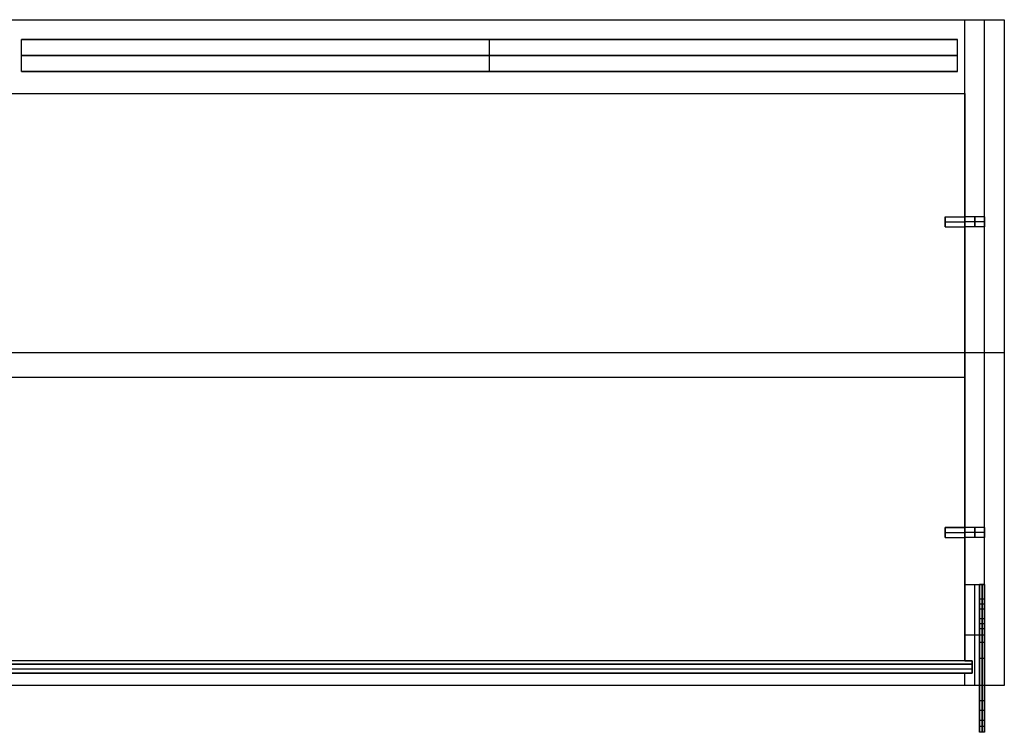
# Model space of a CAD drawing. Header units: millimetres. Extents: x -800 to 0, y -19 to 270.
# Tile 2 of 2: x -399 to 0, y -19 to 270. Entities that reach past the tile are written whole.
import ezdxf

# ---------------------------------------------------------------- set-up
doc = ezdxf.new("R2010")
doc.units = ezdxf.units.MM
doc.layers.add('Default', color=7, linetype='Continuous', true_color=0x000000)
doc.layers.add('Layer 01', color=7, linetype='Continuous', true_color=0x000000)

msp = doc.modelspace()

# ---------------------------------------------------------------- linework, layer by layer
at = {"layer": 'Default'}
for p, q in [((-19.02, 262, 340), (-398.52, 262, 340)), ((-208.77, 262, 18.98), (-208.77, 262, 661.02)), ((-19.02, 249, 340), (-398.52, 249, 340)), ((-208.77, 249, 18.98), (-208.77, 249, 661.02)), ((-24, 186, 221.03), (-24, 190, 221.03)), ((-24, 186, 443.02), (-24, 190, 443.02)), ((-24, 188, 221.03), (-24, 188, 223.03)), ((-24, 188, 443.02), (-24, 188, 445.02)), ((-800, 135), (0, 135)), ((-800, 135, 15.98), (0, 135, 15.98)), ((-800, 135, 680), (0, 135, 680)), ((-800, 135, 664.02), (0, 135, 664.02)), ((-784, 125, 237.01), (-16, 125, 237.01)), ((-784, 125, 221.03), (-16, 125, 221.03)), ((-784, 125, 459), (-16, 125, 459)), ((-784, 125, 443.02), (-16, 125, 443.02)), ((-24, 60, 221.03), (-24, 64, 221.03)), ((-24, 60, 443.02), (-24, 64, 443.02)), ((-24, 62, 221.03), (-24, 62, 223.03)), ((-24, 62, 443.02), (-24, 62, 445.02)), ((-10, -6.19, 112), (-10, 41, 112)), ((-10, -6.19, 566.03), (-10, 41, 566.03)), ((-8, -6.19, 112), (-8, 41, 112)), ((-8, -6.19, 566.03), (-8, 41, 566.03)), ((-10, 11, 124.48), (-10, 11, 99.51)), ((-10, 11, 578.52), (-10, 11, 553.54)), ((-8, 11, 124.48), (-8, 11, 99.51)), ((-8, 11, 578.52), (-8, 11, 553.54)), ((-787, 6.8, 667.01), (-13, 6.8, 667.01)), ((-787, 6.8, 12.99), (-13, 6.8, 12.99)), ((-787, 6.8, 12.99), (-13, 6.8, 12.99)), ((-787, 6.8, 667.01), (-13, 6.8, 667.01)), ((-787, 6.8, 667.01), (-13, 6.8, 667.01)), ((-10, -19, 112), (-10, -14.19, 112)), ((-10, -19, 566.03), (-10, -14.19, 566.03)), ((-8, -19, 112), (-8, -14.19, 112)), ((-8, -19, 566.03), (-8, -14.19, 566.03))]:
    msp.add_line(p, q, dxfattribs=at)
at = {"layer": 'Default', "extrusion": (1, 0, 0)}
msp.add_lwpolyline([(0, 664.02), (0, 614.57)], dxfattribs=at)
at = {"layer": 'Default'}
for points in [[(-800, 270), (-400, 270), (0, 270)], [(-800, 270, 15.98), (-400, 270, 15.98), (0, 270, 15.98)], [(-800, 270, 7.99), (-400, 270, 7.99), (0, 270, 7.99)], [(-800, 270, 680), (-400, 270, 680), (0, 270, 680)], [(-800, 270, 664.02), (-400, 270, 664.02), (0, 270, 664.02)], [(-800, 270, 672.01), (-400, 270, 672.01), (0, 270, 672.01)], [(0, 270), (0, 270, 7.99), (0, 270, 15.98)], [(0, 270), (0, 135), (0, 0)], [(0, 270, 15.98), (0, 135, 15.98), (0, 0, 15.98)], [(0, 270, 7.99), (0, 135, 7.99), (0, 0, 7.99)], [(0, 270, 680), (0, 270, 672.01), (0, 270, 664.02)], [(0, 270, 680), (0, 135, 680), (0, 0, 680)], [(0, 270, 664.02), (0, 135, 664.02), (0, 0, 664.02)], [(0, 270, 672.01), (0, 135, 672.01), (0, 0, 672.01)], [(-398.52, 249, 18.98), (-398.52, 255.5, 18.98), (-398.52, 262, 18.98)], [(-19.02, 262, 18.98), (-208.77, 262, 18.98), (-398.52, 262, 18.98)], [(-398.52, 249, 661.02), (-398.52, 255.5, 661.02), (-398.52, 262, 661.02)], [(-398.52, 262, 18.98), (-398.52, 262, 340), (-398.52, 262, 661.02)], [(-398.52, 262, 661.02), (-208.77, 262, 661.02), (-19.02, 262, 661.02)], [(-398.52, 249, 340), (-398.52, 255.5, 340), (-398.52, 262, 340)], [(-208.77, 249, 18.98), (-208.77, 255.5, 18.98), (-208.77, 262, 18.98)], [(-208.77, 249, 661.02), (-208.77, 255.5, 661.02), (-208.77, 262, 661.02)], [(-19.02, 249, 18.98), (-19.02, 255.5, 18.98), (-19.02, 262, 18.98)], [(-19.02, 249, 661.02), (-19.02, 255.5, 661.02), (-19.02, 262, 661.02)], [(-19.02, 262, 661.02), (-19.02, 262, 340), (-19.02, 262, 18.98)], [(-19.02, 249, 340), (-19.02, 255.5, 340), (-19.02, 262, 340)], [(-19.02, 255.5, 18.98), (-208.77, 255.5, 18.98), (-398.52, 255.5, 18.98)], [(-398.52, 255.5, 18.98), (-398.52, 255.5, 340), (-398.52, 255.5, 661.02)], [(-398.52, 255.5, 661.02), (-208.77, 255.5, 661.02), (-19.02, 255.5, 661.02)], [(-19.02, 255.5, 661.02), (-19.02, 255.5, 340), (-19.02, 255.5, 18.98)], [(-19.02, 249, 18.98), (-208.77, 249, 18.98), (-398.52, 249, 18.98)], [(-398.52, 249, 18.98), (-398.52, 249, 340), (-398.52, 249, 661.02)], [(-398.52, 249, 661.02), (-208.77, 249, 661.02), (-19.02, 249, 661.02)], [(-19.02, 249, 661.02), (-19.02, 249, 340), (-19.02, 249, 18.98)], [(-784, 240, 237.01), (-400, 240, 237.01), (-16, 240, 237.01)], [(-784, 240, 221.03), (-400, 240, 221.03), (-16, 240, 221.03)], [(-784, 240, 229.02), (-400, 240, 229.02), (-16, 240, 229.02)], [(-784, 240, 459), (-400, 240, 459), (-16, 240, 459)], [(-784, 240, 443.02), (-400, 240, 443.02), (-16, 240, 443.02)], [(-784, 240, 451.01), (-400, 240, 451.01), (-16, 240, 451.01)], [(-16, 240, 237.01), (-16, 240, 229.02), (-16, 240, 221.03)], [(-16, 240, 237.01), (-16, 125, 237.01), (-16, 10, 237.01)], [(-16, 240, 221.03), (-16, 215, 221.03), (-16, 190, 221.03)], [(-16, 240, 229.02), (-16, 125, 229.02), (-16, 10, 229.02)], [(-16, 240, 459), (-16, 240, 451.01), (-16, 240, 443.02)], [(-16, 240, 459), (-16, 125, 459), (-16, 10, 459)], [(-16, 240, 443.02), (-16, 215, 443.02), (-16, 190, 443.02)], [(-16, 240, 451.01), (-16, 125, 451.01), (-16, 10, 451.01)], [(-24, 190, 221.03), (-20, 190, 221.03), (-16, 190, 221.03)], [(-24, 186, 221.03), (-24, 188, 221.03), (-24, 190, 221.03)], [(-24, 190, 443.02), (-20, 190, 443.02), (-16, 190, 443.02)], [(-24, 186, 443.02), (-24, 188, 443.02), (-24, 190, 443.02)], [(-24, 188, 223.03), (-20, 188, 223.03), (-16, 188, 223.03)], [(-24, 188, 445.02), (-20, 188, 445.02), (-16, 188, 445.02)], [(-24, 186, 221.03), (-20, 186, 221.03), (-16, 186, 221.03)], [(-24, 186, 221.03), (-20, 186, 221.03), (-16, 186, 221.03)], [(-24, 186, 443.02), (-20, 186, 443.02), (-16, 186, 443.02)], [(-24, 186, 443.02), (-20, 186, 443.02), (-16, 186, 443.02)], [(-16, 186, 221.03), (-16, 125, 221.03), (-16, 64, 221.03)], [(-16, 186, 443.02), (-16, 125, 443.02), (-16, 64, 443.02)], [(0, 135), (0, 135, 7.99), (0, 135, 15.98)], [(0, 135, 680), (0, 135, 672.01), (0, 135, 664.02)], [(-16, 125, 237.01), (-16, 125, 229.02), (-16, 125, 221.03)], [(-16, 125, 459), (-16, 125, 451.01), (-16, 125, 443.02)], [(-16, 64, 221.03), (-20, 64, 221.03), (-24, 64, 221.03)], [(-24, 60, 221.03), (-24, 62, 221.03), (-24, 64, 221.03)], [(-24, 64, 221.03), (-20, 64, 221.03), (-16, 64, 221.03)], [(-16, 64, 443.02), (-20, 64, 443.02), (-24, 64, 443.02)], [(-24, 60, 443.02), (-24, 62, 443.02), (-24, 64, 443.02)], [(-24, 64, 443.02), (-20, 64, 443.02), (-16, 64, 443.02)], [(-24, 62, 223.03), (-20, 62, 223.03), (-16, 62, 223.03)], [(-24, 62, 445.02), (-20, 62, 445.02), (-16, 62, 445.02)], [(-24, 60, 221.03), (-20, 60, 221.03), (-16, 60, 221.03)], [(-24, 60, 443.02), (-20, 60, 443.02), (-16, 60, 443.02)], [(-16, 60, 221.03), (-16, 35, 221.03), (-16, 10, 221.03)], [(-16, 60, 443.02), (-16, 35, 443.02), (-16, 10, 443.02)], [(-8, 41, 124.48), (-9, 41, 124.48), (-10, 41, 124.48)], [(-10, -19, 124.48), (-10, 11, 124.48), (-10, 41, 124.48)], [(-8, 41, 99.51), (-9, 41, 99.51), (-10, 41, 99.51)], [(-10, 41, 124.48), (-10, 41, 112), (-10, 41, 99.51)], [(-10, 41, 99.51), (-10, 17.41, 99.51), (-10, -6.19, 99.51)], [(-8, 41, 112), (-9, 41, 112), (-10, 41, 112)], [(-8, 41, 578.52), (-9, 41, 578.52), (-10, 41, 578.52)], [(-10, -19, 578.52), (-10, 11, 578.52), (-10, 41, 578.52)], [(-8, 41, 553.54), (-9, 41, 553.54), (-10, 41, 553.54)], [(-10, 41, 578.52), (-10, 41, 566.03), (-10, 41, 553.54)], [(-10, 41, 553.54), (-10, 17.41, 553.54), (-10, -6.19, 553.54)], [(-8, 41, 566.03), (-9, 41, 566.03), (-10, 41, 566.03)], [(-9, -19, 124.48), (-9, 11, 124.48), (-9, 41, 124.48)], [(-9, 41, 124.48), (-9, 41, 112), (-9, 41, 99.51)], [(-9, 41, 99.51), (-9, 17.41, 99.51), (-9, -6.19, 99.51)], [(-9, -19, 578.52), (-9, 11, 578.52), (-9, 41, 578.52)], [(-9, 41, 578.52), (-9, 41, 566.03), (-9, 41, 553.54)], [(-9, 41, 553.54), (-9, 17.41, 553.54), (-9, -6.19, 553.54)], [(-8, -19, 124.48), (-8, 11, 124.48), (-8, 41, 124.48)], [(-8, 41, 124.48), (-8, 41, 112), (-8, 41, 99.51)], [(-8, 41, 99.51), (-8, 17.41, 99.51), (-8, -6.19, 99.51)], [(-8, -19, 578.52), (-8, 11, 578.52), (-8, 41, 578.52)], [(-8, 41, 578.52), (-8, 41, 566.03), (-8, 41, 553.54)], [(-8, 41, 553.54), (-8, 17.41, 553.54), (-8, -6.19, 553.54)], [(-8, 35, 107.5), (-9, 35, 107.5), (-10, 35, 107.5)], [(-8, 35, 561.53), (-9, 35, 561.53), (-10, 35, 561.53)], [(-8, 33, 105.5), (-9, 33, 105.5), (-10, 33, 105.5)], [(-8, 33, 109.5), (-9, 33, 109.5), (-10, 33, 109.5)], [(-8, 33, 559.54), (-9, 33, 559.54), (-10, 33, 559.54)], [(-8, 33, 563.53), (-9, 33, 563.53), (-10, 33, 563.53)], [(-8, 31, 107.5), (-9, 31, 107.5), (-10, 31, 107.5)], [(-8, 31, 561.53), (-9, 31, 561.53), (-10, 31, 561.53)], [(-8, 27, 116.49), (-9, 27, 116.49), (-10, 27, 116.49)], [(-8, 27, 570.52), (-9, 27, 570.52), (-10, 27, 570.52)], [(-8, 25, 114.49), (-9, 25, 114.49), (-10, 25, 114.49)], [(-8, 25, 118.49), (-9, 25, 118.49), (-10, 25, 118.49)], [(-8, 25, 568.53), (-9, 25, 568.53), (-10, 25, 568.53)], [(-8, 25, 572.52), (-9, 25, 572.52), (-10, 25, 572.52)], [(-8, 23, 116.49), (-9, 23, 116.49), (-10, 23, 116.49)], [(-8, 23, 570.52), (-9, 23, 570.52), (-10, 23, 570.52)], [(-8, 17.41, 99.51), (-9, 17.41, 99.51), (-10, 17.41, 99.51)], [(-8, 17.41, 553.54), (-9, 17.41, 553.54), (-10, 17.41, 553.54)], [(-787, 8.6, 667.01), (-400, 8.6, 667.01), (-13, 8.6, 667.01)], [(-787, 8.6, 12.99), (-400, 8.6, 12.99), (-13, 8.6, 12.99)], [(-787, 8.6, 340), (-400, 8.6, 340), (-13, 8.6, 340)], [(-787, 8.6, 12.99), (-400, 8.6, 12.99), (-13, 8.6, 12.99)], [(-13, 8.6, 15.98), (-400, 8.6, 15.98), (-787, 8.6, 15.98)], [(-787, 8.6, 667.01), (-400, 8.6, 667.01), (-13, 8.6, 667.01)], [(-13, 8.6, 664.02), (-400, 8.6, 664.02), (-787, 8.6, 664.02)], [(-787, 8.6, 667.01), (-400, 8.6, 667.01), (-13, 8.6, 667.01)], [(-13, 8.6, 664.02), (-400, 8.6, 664.02), (-787, 8.6, 664.02)], [(-16, 10, 237.01), (-400, 10, 237.01), (-784, 10, 237.01)], [(-16, 10, 221.03), (-400, 10, 221.03), (-784, 10, 221.03)], [(-16, 10, 229.02), (-400, 10, 229.02), (-784, 10, 229.02)], [(-16, 10, 459), (-400, 10, 459), (-784, 10, 459)], [(-16, 10, 443.02), (-400, 10, 443.02), (-784, 10, 443.02)], [(-16, 10, 451.01), (-400, 10, 451.01), (-784, 10, 451.01)], [(-16, 10, 237.01), (-16, 10, 229.02), (-16, 10, 221.03)], [(-16, 10, 459), (-16, 10, 451.01), (-16, 10, 443.02)], [(-13, 8.6, 667.01), (-13, 8.6, 340), (-13, 8.6, 12.99)], [(-13, 8.6, 667.01), (-13, 6.8, 667.01), (-13, 5, 667.01)], [(-13, 8.6, 12.99), (-13, 6.8, 12.99), (-13, 5, 12.99)], [(-13, 8.6, 340), (-13, 6.8, 340), (-13, 5, 340)], [(-13, 8.6, 12.99), (-13, 8.6, 14.49), (-13, 8.6, 15.98)], [(-13, 8.6, 12.99), (-13, 6.8, 12.99), (-13, 5, 12.99)], [(-13, 5, 15.98), (-13, 6.8, 15.98), (-13, 8.6, 15.98)], [(-13, 8.6, 667.01), (-13, 8.6, 665.51), (-13, 8.6, 664.02)], [(-13, 8.6, 667.01), (-13, 6.8, 667.01), (-13, 5, 667.01)], [(-13, 5, 664.02), (-13, 6.8, 664.02), (-13, 8.6, 664.02)], [(-13, 8.6, 667.01), (-13, 8.6, 665.51), (-13, 8.6, 664.02)], [(-13, 8.6, 667.01), (-13, 6.8, 667.01), (-13, 5, 667.01)], [(-13, 5, 664.02), (-13, 6.8, 664.02), (-13, 8.6, 664.02)], [(-8, 11, 124.48), (-9, 11, 124.48), (-10, 11, 124.48)], [(-8, 11, 578.52), (-9, 11, 578.52), (-10, 11, 578.52)], [(-13, 5, 667.01), (-400, 5, 667.01), (-787, 5, 667.01)], [(-13, 5, 12.99), (-400, 5, 12.99), (-787, 5, 12.99)], [(-13, 5, 340), (-400, 5, 340), (-787, 5, 340)], [(-13, 5, 12.99), (-400, 5, 12.99), (-787, 5, 12.99)], [(-787, 5, 15.98), (-400, 5, 15.98), (-13, 5, 15.98)], [(-13, 5, 667.01), (-400, 5, 667.01), (-787, 5, 667.01)], [(-787, 5, 664.02), (-400, 5, 664.02), (-13, 5, 664.02)], [(-13, 5, 667.01), (-400, 5, 667.01), (-787, 5, 667.01)], [(-787, 5, 664.02), (-400, 5, 664.02), (-13, 5, 664.02)], [(-13, 6.8, 667.01), (-13, 6.8, 340), (-13, 6.8, 12.99)], [(-13, 6.8, 12.99), (-13, 6.8, 14.49), (-13, 6.8, 15.98)], [(-13, 6.8, 667.01), (-13, 6.8, 665.51), (-13, 6.8, 664.02)], [(-13, 6.8, 667.01), (-13, 6.8, 665.51), (-13, 6.8, 664.02)], [(-13, 5, 667.01), (-13, 5, 340), (-13, 5, 12.99)], [(-13, 5, 12.99), (-13, 5, 14.49), (-13, 5, 15.98)], [(-13, 5, 667.01), (-13, 5, 665.51), (-13, 5, 664.02)], [(-13, 5, 667.01), (-13, 5, 665.51), (-13, 5, 664.02)], [(0, 0), (-400, 0), (-800, 0)], [(0, 0, 15.98), (-400, 0, 15.98), (-800, 0, 15.98)], [(0, 0, 7.99), (-400, 0, 7.99), (-800, 0, 7.99)], [(0, 0, 680), (-400, 0, 680), (-800, 0, 680)], [(0, 0, 664.02), (-400, 0, 664.02), (-800, 0, 664.02)], [(0, 0, 672.01), (-400, 0, 672.01), (-800, 0, 672.01)], [(0, 0), (0, 0, 7.99), (0, 0, 15.98)], [(0, 0, 680), (0, 0, 672.01), (0, 0, 664.02)], [(-8, -6.19, 99.51), (-9, -6.19, 99.51), (-10, -6.19, 99.51)], [(-8, -6.19, 113.49), (-9, -6.19, 113.49), (-10, -6.19, 113.49)], [(-8, -6.19, 109.5), (-9, -6.19, 109.5), (-10, -6.19, 109.5)], [(-8, -6.19, 553.54), (-9, -6.19, 553.54), (-10, -6.19, 553.54)], [(-8, -6.19, 567.53), (-9, -6.19, 567.53), (-10, -6.19, 567.53)], [(-8, -6.19, 563.53), (-9, -6.19, 563.53), (-10, -6.19, 563.53)], [(-8, -10.19, 117.49), (-9, -10.19, 117.49), (-10, -10.19, 117.49)], [(-8, -10.19, 571.52), (-9, -10.19, 571.52), (-10, -10.19, 571.52)], [(-8, -14.19, 107.28), (-9, -14.19, 107.28), (-10, -14.19, 107.28)], [(-8, -14.19, 113.49), (-9, -14.19, 113.49), (-10, -14.19, 113.49)], [(-10, -14.19, 107.28), (-10, -16.59, 105.89), (-10, -19, 104.5)], [(-8, -14.19, 109.5), (-9, -14.19, 109.5), (-10, -14.19, 109.5)], [(-8, -14.19, 561.31), (-9, -14.19, 561.31), (-10, -14.19, 561.31)], [(-8, -14.19, 567.53), (-9, -14.19, 567.53), (-10, -14.19, 567.53)], [(-10, -14.19, 561.31), (-10, -16.59, 559.92), (-10, -19, 558.54)], [(-8, -14.19, 563.53), (-9, -14.19, 563.53), (-10, -14.19, 563.53)], [(-9, -14.19, 107.28), (-9, -16.59, 105.89), (-9, -19, 104.5)], [(-9, -14.19, 561.31), (-9, -16.59, 559.92), (-9, -19, 558.54)], [(-8, -14.19, 107.28), (-8, -16.59, 105.89), (-8, -19, 104.5)], [(-8, -14.19, 561.31), (-8, -16.59, 559.92), (-8, -19, 558.54)], [(-8, -16.59, 105.89), (-9, -16.59, 105.89), (-10, -16.59, 105.89)], [(-8, -16.59, 559.92), (-9, -16.59, 559.92), (-10, -16.59, 559.92)], [(-8, -19, 104.5), (-9, -19, 104.5), (-10, -19, 104.5)], [(-8, -19, 124.48), (-9, -19, 124.48), (-10, -19, 124.48)], [(-8, -19, 109.5), (-9, -19, 109.5), (-10, -19, 109.5)], [(-8, -19, 558.54), (-9, -19, 558.54), (-10, -19, 558.54)], [(-8, -19, 578.52), (-9, -19, 578.52), (-10, -19, 578.52)], [(-8, -19, 563.53), (-9, -19, 563.53), (-10, -19, 563.53)]]:
    msp.add_open_spline(points, degree=2, dxfattribs=at)
for points, weights, knots in [([(-24, 190, 221.03), (-24, 190, 223.03), (-24, 188, 223.03), (-24, 186, 223.03), (-24, 186, 221.03), (-24, 186, 221.03), (-24, 186, 221.03)], [1, 0.707106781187, 1, 0.707106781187, 1, 0.999993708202, 0.999987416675], [0, 0, 0, 3.140632, 3.140632, 6.281263, 6.281263, 6.281331, 6.281331, 6.281331]), ([(-24, 190, 443.02), (-24, 190, 445.02), (-24, 188, 445.02), (-24, 186, 445.02), (-24, 186, 443.02), (-24, 186, 443.02), (-24, 186, 443.02)], [1, 0.707106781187, 1, 0.707106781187, 1, 0.999993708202, 0.999987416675], [0, 0, 0, 3.140632, 3.140632, 6.281263, 6.281263, 6.281331, 6.281331, 6.281331]), ([(-16, 186, 221.03), (-16, 186, 221.86), (-16, 186.59, 222.44), (-16, 187.17, 223.03), (-16, 188, 223.03), (-16, 188.83, 223.03), (-16, 189.41, 222.44), (-16, 190, 221.86), (-16, 190, 221.03)], [1, 0.92387807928, 1, 0.92387807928, 1, 0.92387807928, 1, 0.92387807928, 1], [-6.281331, -6.281331, -6.281331, -4.710998, -4.710998, -3.140665, -3.140665, -1.570333, -1.570333, 0, 0, 0]), ([(-16, 186, 443.02), (-16, 186, 443.85), (-16, 186.59, 444.43), (-16, 187.17, 445.02), (-16, 188, 445.02), (-16, 188.83, 445.02), (-16, 189.41, 444.43), (-16, 190, 443.85), (-16, 190, 443.02)], [1, 0.92387807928, 1, 0.92387807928, 1, 0.92387807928, 1, 0.92387807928, 1], [-6.281331, -6.281331, -6.281331, -4.710998, -4.710998, -3.140665, -3.140665, -1.570333, -1.570333, 0, 0, 0]), ([(-16, 188, 223.03), (-16, 186, 223.03), (-16, 186, 221.03), (-16, 186, 221.03), (-16, 186, 221.03)], [0.99999370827, 0.707109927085, 1, 0.999993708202, 0.999987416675], [3.140665, 3.140665, 3.140665, 6.281263, 6.281263, 6.281331, 6.281331, 6.281331]), ([(-16, 188, 445.02), (-16, 186, 445.02), (-16, 186, 443.02), (-16, 186, 443.02), (-16, 186, 443.02)], [0.99999370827, 0.707109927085, 1, 0.999993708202, 0.999987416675], [3.140665, 3.140665, 3.140665, 6.281263, 6.281263, 6.281331, 6.281331, 6.281331]), ([(-24, 64, 221.03), (-24, 64, 221.03), (-24, 64, 221.03), (-24, 64, 223.03), (-24, 62, 223.03), (-24, 60, 223.03), (-24, 60, 221.03)], [0.999987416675, 0.999993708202, 1, 0.707106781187, 1, 0.707106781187, 1], [6.281196, 6.281196, 6.281196, 6.281263, 6.281263, 9.421895, 9.421895, 12.562526, 12.562526, 12.562526]), ([(-24, 64, 443.02), (-24, 64, 443.02), (-24, 64, 443.02), (-24, 64, 445.02), (-24, 62, 445.02), (-24, 60, 445.02), (-24, 60, 443.02)], [0.999987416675, 0.999993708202, 1, 0.707106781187, 1, 0.707106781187, 1], [6.281196, 6.281196, 6.281196, 6.281263, 6.281263, 9.421895, 9.421895, 12.562526, 12.562526, 12.562526]), ([(-16, 60, 221.03), (-16, 60, 223.03), (-16, 62, 223.03), (-16, 64, 223.03), (-16, 64, 221.03), (-16, 64, 221.03), (-16, 64, 221.03)], [1, 0.707106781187, 1, 0.707106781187, 1, 0.999993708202, 0.999987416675], [-12.562526, -12.562526, -12.562526, -9.421895, -9.421895, -6.281263, -6.281263, -6.281196, -6.281196, -6.281196]), ([(-16, 60, 443.02), (-16, 60, 445.02), (-16, 62, 445.02), (-16, 64, 445.02), (-16, 64, 443.02), (-16, 64, 443.02), (-16, 64, 443.02)], [1, 0.707106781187, 1, 0.707106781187, 1, 0.999993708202, 0.999987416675], [-12.562526, -12.562526, -12.562526, -9.421895, -9.421895, -6.281263, -6.281263, -6.281196, -6.281196, -6.281196]), ([(-10, 31, 107.5), (-10, 31, 105.5), (-10, 33, 105.5), (-10, 35, 105.5), (-10, 35, 107.5), (-10, 35, 109.5), (-10, 33, 109.5), (-10, 31, 109.5), (-10, 31, 107.5)], [1, 0.707106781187, 1, 0.707106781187, 1, 0.707106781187, 1, 0.707106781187, 1], [-381.889534, -381.889534, -381.889534, -378.747942, -378.747942, -375.606349, -375.606349, -372.464756, -372.464756, -369.323164, -369.323164, -369.323164]), ([(-10, 31, 561.53), (-10, 31, 559.54), (-10, 33, 559.54), (-10, 35, 559.54), (-10, 35, 561.53), (-10, 35, 563.53), (-10, 33, 563.53), (-10, 31, 563.53), (-10, 31, 561.53)], [1, 0.707106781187, 1, 0.707106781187, 1, 0.707106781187, 1, 0.707106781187, 1], [-381.889534, -381.889534, -381.889534, -378.747942, -378.747942, -375.606349, -375.606349, -372.464756, -372.464756, -369.323164, -369.323164, -369.323164]), ([(-9, 31, 107.5), (-9, 31, 105.5), (-9, 33, 105.5), (-9, 35, 105.5), (-9, 35, 107.5), (-9, 35, 109.5), (-9, 33, 109.5), (-9, 31, 109.5), (-9, 31, 107.5)], [1, 0.707106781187, 1, 0.707106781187, 1, 0.707106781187, 1, 0.707106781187, 1], [-381.889534, -381.889534, -381.889534, -378.747942, -378.747942, -375.606349, -375.606349, -372.464756, -372.464756, -369.323164, -369.323164, -369.323164]), ([(-9, 31, 561.53), (-9, 31, 559.54), (-9, 33, 559.54), (-9, 35, 559.54), (-9, 35, 561.53), (-9, 35, 563.53), (-9, 33, 563.53), (-9, 31, 563.53), (-9, 31, 561.53)], [1, 0.707106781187, 1, 0.707106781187, 1, 0.707106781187, 1, 0.707106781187, 1], [-381.889534, -381.889534, -381.889534, -378.747942, -378.747942, -375.606349, -375.606349, -372.464756, -372.464756, -369.323164, -369.323164, -369.323164]), ([(-8, 31, 107.5), (-8, 31, 105.5), (-8, 33, 105.5), (-8, 35, 105.5), (-8, 35, 107.5), (-8, 35, 109.5), (-8, 33, 109.5), (-8, 31, 109.5), (-8, 31, 107.5)], [1, 0.707106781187, 1, 0.707106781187, 1, 0.707106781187, 1, 0.707106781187, 1], [-381.889534, -381.889534, -381.889534, -378.747942, -378.747942, -375.606349, -375.606349, -372.464756, -372.464756, -369.323164, -369.323164, -369.323164]), ([(-8, 31, 561.53), (-8, 31, 559.54), (-8, 33, 559.54), (-8, 35, 559.54), (-8, 35, 561.53), (-8, 35, 563.53), (-8, 33, 563.53), (-8, 31, 563.53), (-8, 31, 561.53)], [1, 0.707106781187, 1, 0.707106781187, 1, 0.707106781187, 1, 0.707106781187, 1], [-381.889534, -381.889534, -381.889534, -378.747942, -378.747942, -375.606349, -375.606349, -372.464756, -372.464756, -369.323164, -369.323164, -369.323164]), ([(-10, 23, 116.49), (-10, 23, 114.49), (-10, 25, 114.49), (-10, 27, 114.49), (-10, 27, 116.49), (-10, 27, 118.49), (-10, 25, 118.49), (-10, 23, 118.49), (-10, 23, 116.49)], [1, 0.707106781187, 1, 0.707106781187, 1, 0.707106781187, 1, 0.707106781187, 1], [-369.323164, -369.323164, -369.323164, -366.181571, -366.181571, -363.039978, -363.039978, -359.898386, -359.898386, -356.756793, -356.756793, -356.756793]), ([(-10, 23, 570.52), (-10, 23, 568.53), (-10, 25, 568.53), (-10, 27, 568.53), (-10, 27, 570.52), (-10, 27, 572.52), (-10, 25, 572.52), (-10, 23, 572.52), (-10, 23, 570.52)], [1, 0.707106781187, 1, 0.707106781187, 1, 0.707106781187, 1, 0.707106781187, 1], [-369.323164, -369.323164, -369.323164, -366.181571, -366.181571, -363.039978, -363.039978, -359.898386, -359.898386, -356.756793, -356.756793, -356.756793]), ([(-9, 23, 116.49), (-9, 23, 114.49), (-9, 25, 114.49), (-9, 27, 114.49), (-9, 27, 116.49), (-9, 27, 118.49), (-9, 25, 118.49), (-9, 23, 118.49), (-9, 23, 116.49)], [1, 0.707106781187, 1, 0.707106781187, 1, 0.707106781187, 1, 0.707106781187, 1], [-369.323164, -369.323164, -369.323164, -366.181571, -366.181571, -363.039978, -363.039978, -359.898386, -359.898386, -356.756793, -356.756793, -356.756793]), ([(-9, 23, 570.52), (-9, 23, 568.53), (-9, 25, 568.53), (-9, 27, 568.53), (-9, 27, 570.52), (-9, 27, 572.52), (-9, 25, 572.52), (-9, 23, 572.52), (-9, 23, 570.52)], [1, 0.707106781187, 1, 0.707106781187, 1, 0.707106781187, 1, 0.707106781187, 1], [-369.323164, -369.323164, -369.323164, -366.181571, -366.181571, -363.039978, -363.039978, -359.898386, -359.898386, -356.756793, -356.756793, -356.756793]), ([(-8, 23, 116.49), (-8, 23, 114.49), (-8, 25, 114.49), (-8, 27, 114.49), (-8, 27, 116.49), (-8, 27, 118.49), (-8, 25, 118.49), (-8, 23, 118.49), (-8, 23, 116.49)], [1, 0.707106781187, 1, 0.707106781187, 1, 0.707106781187, 1, 0.707106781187, 1], [-369.323164, -369.323164, -369.323164, -366.181571, -366.181571, -363.039978, -363.039978, -359.898386, -359.898386, -356.756793, -356.756793, -356.756793]), ([(-8, 23, 570.52), (-8, 23, 568.53), (-8, 25, 568.53), (-8, 27, 568.53), (-8, 27, 570.52), (-8, 27, 572.52), (-8, 25, 572.52), (-8, 23, 572.52), (-8, 23, 570.52)], [1, 0.707106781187, 1, 0.707106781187, 1, 0.707106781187, 1, 0.707106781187, 1], [-369.323164, -369.323164, -369.323164, -366.181571, -366.181571, -363.039978, -363.039978, -359.898386, -359.898386, -356.756793, -356.756793, -356.756793]), ([(-10, -6.19, 113.49), (-10, -6.19, 117.49), (-10, -10.19, 117.49), (-10, -14.19, 117.49), (-10, -14.19, 113.49)], [1, 0.707106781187, 1, 0.707106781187, 1], [-394.455905, -394.455905, -394.455905, -388.17272, -388.17272, -381.889534, -381.889534, -381.889534]), ([(-10, -6.19, 567.53), (-10, -6.19, 571.52), (-10, -10.19, 571.52), (-10, -14.19, 571.52), (-10, -14.19, 567.53)], [1, 0.707106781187, 1, 0.707106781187, 1], [-394.455905, -394.455905, -394.455905, -388.17272, -388.17272, -381.889534, -381.889534, -381.889534]), ([(-9, -6.19, 113.49), (-9, -6.19, 117.49), (-9, -10.19, 117.49), (-9, -14.19, 117.49), (-9, -14.19, 113.49)], [1, 0.707106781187, 1, 0.707106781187, 1], [-394.455905, -394.455905, -394.455905, -388.17272, -388.17272, -381.889534, -381.889534, -381.889534]), ([(-9, -6.19, 567.53), (-9, -6.19, 571.52), (-9, -10.19, 571.52), (-9, -14.19, 571.52), (-9, -14.19, 567.53)], [1, 0.707106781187, 1, 0.707106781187, 1], [-394.455905, -394.455905, -394.455905, -388.17272, -388.17272, -381.889534, -381.889534, -381.889534]), ([(-8, -6.19, 113.49), (-8, -6.19, 117.49), (-8, -10.19, 117.49), (-8, -14.19, 117.49), (-8, -14.19, 113.49)], [1, 0.707106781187, 1, 0.707106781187, 1], [-394.455905, -394.455905, -394.455905, -388.17272, -388.17272, -381.889534, -381.889534, -381.889534]), ([(-8, -6.19, 567.53), (-8, -6.19, 571.52), (-8, -10.19, 571.52), (-8, -14.19, 571.52), (-8, -14.19, 567.53)], [1, 0.707106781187, 1, 0.707106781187, 1], [-394.455905, -394.455905, -394.455905, -388.17272, -388.17272, -381.889534, -381.889534, -381.889534])]:
    msp.add_rational_spline(points, weights, degree=2, knots=knots, dxfattribs=at)
for points, knots in [([(-10, -6.19, 99.51), (-10, -6.19, 104.5), (-10, -6.19, 109.5), (-10, -6.19, 111.5), (-10, -6.19, 113.49)], [-408.455905, -408.455905, -408.455905, -398.455905, -398.455905, -394.455905, -394.455905, -394.455905]), ([(-10, -6.19, 553.54), (-10, -6.19, 558.54), (-10, -6.19, 563.53), (-10, -6.19, 565.53), (-10, -6.19, 567.53)], [-408.455905, -408.455905, -408.455905, -398.455905, -398.455905, -394.455905, -394.455905, -394.455905]), ([(-9, -6.19, 99.51), (-9, -6.19, 104.5), (-9, -6.19, 109.5), (-9, -6.19, 111.5), (-9, -6.19, 113.49)], [-408.455905, -408.455905, -408.455905, -398.455905, -398.455905, -394.455905, -394.455905, -394.455905]), ([(-9, -6.19, 553.54), (-9, -6.19, 558.54), (-9, -6.19, 563.53), (-9, -6.19, 565.53), (-9, -6.19, 567.53)], [-408.455905, -408.455905, -408.455905, -398.455905, -398.455905, -394.455905, -394.455905, -394.455905]), ([(-8, -6.19, 99.51), (-8, -6.19, 104.5), (-8, -6.19, 109.5), (-8, -6.19, 111.5), (-8, -6.19, 113.49)], [-408.455905, -408.455905, -408.455905, -398.455905, -398.455905, -394.455905, -394.455905, -394.455905]), ([(-8, -6.19, 553.54), (-8, -6.19, 558.54), (-8, -6.19, 563.53), (-8, -6.19, 565.53), (-8, -6.19, 567.53)], [-408.455905, -408.455905, -408.455905, -398.455905, -398.455905, -394.455905, -394.455905, -394.455905]), ([(-10, -14.19, 113.49), (-10, -14.19, 111.5), (-10, -14.19, 109.5), (-10, -14.19, 108.39), (-10, -14.19, 107.28)], [-570.834302, -570.834302, -570.834302, -566.834302, -566.834302, -564.611356, -564.611356, -564.611356]), ([(-10, -14.19, 567.53), (-10, -14.19, 565.53), (-10, -14.19, 563.53), (-10, -14.19, 562.42), (-10, -14.19, 561.31)], [-570.834302, -570.834302, -570.834302, -566.834302, -566.834302, -564.611356, -564.611356, -564.611356]), ([(-9, -14.19, 113.49), (-9, -14.19, 111.5), (-9, -14.19, 109.5), (-9, -14.19, 108.39), (-9, -14.19, 107.28)], [-570.834302, -570.834302, -570.834302, -566.834302, -566.834302, -564.611356, -564.611356, -564.611356]), ([(-9, -14.19, 567.53), (-9, -14.19, 565.53), (-9, -14.19, 563.53), (-9, -14.19, 562.42), (-9, -14.19, 561.31)], [-570.834302, -570.834302, -570.834302, -566.834302, -566.834302, -564.611356, -564.611356, -564.611356]), ([(-8, -14.19, 113.49), (-8, -14.19, 111.5), (-8, -14.19, 109.5), (-8, -14.19, 108.39), (-8, -14.19, 107.28)], [-570.834302, -570.834302, -570.834302, -566.834302, -566.834302, -564.611356, -564.611356, -564.611356]), ([(-8, -14.19, 567.53), (-8, -14.19, 565.53), (-8, -14.19, 563.53), (-8, -14.19, 562.42), (-8, -14.19, 561.31)], [-570.834302, -570.834302, -570.834302, -566.834302, -566.834302, -564.611356, -564.611356, -564.611356]), ([(-10, -19, 104.5), (-10, -19, 107), (-10, -19, 109.5), (-10, -19, 116.99), (-10, -19, 124.48)], [-560.645905, -560.645905, -560.645905, -555.645905, -555.645905, -540.645905, -540.645905, -540.645905]), ([(-10, -19, 558.54), (-10, -19, 561.03), (-10, -19, 563.53), (-10, -19, 571.02), (-10, -19, 578.52)], [-560.645905, -560.645905, -560.645905, -555.645905, -555.645905, -540.645905, -540.645905, -540.645905]), ([(-9, -19, 104.5), (-9, -19, 107), (-9, -19, 109.5), (-9, -19, 116.99), (-9, -19, 124.48)], [-560.645905, -560.645905, -560.645905, -555.645905, -555.645905, -540.645905, -540.645905, -540.645905]), ([(-9, -19, 558.54), (-9, -19, 561.03), (-9, -19, 563.53), (-9, -19, 571.02), (-9, -19, 578.52)], [-560.645905, -560.645905, -560.645905, -555.645905, -555.645905, -540.645905, -540.645905, -540.645905]), ([(-8, -19, 104.5), (-8, -19, 107), (-8, -19, 109.5), (-8, -19, 116.99), (-8, -19, 124.48)], [-560.645905, -560.645905, -560.645905, -555.645905, -555.645905, -540.645905, -540.645905, -540.645905]), ([(-8, -19, 558.54), (-8, -19, 561.03), (-8, -19, 563.53), (-8, -19, 571.02), (-8, -19, 578.52)], [-560.645905, -560.645905, -560.645905, -555.645905, -555.645905, -540.645905, -540.645905, -540.645905])]:
    msp.add_open_spline(points, degree=2, knots=knots, dxfattribs=at)
at = {"layer": 'Layer 01'}
for p, q in [((-8, 0, 664.02), (-8, 270, 664.02)), ((-8, 0, 15.98), (-8, 270, 15.98)), ((0, 270, 664.02), (0, 270, 661.02)), ((0, 270, 15.98), (0, 270, 18.98)), ((-8, 190, 99.48), (-8, 186, 99.48)), ((-8, 190, 220.98), (-8, 186, 220.98)), ((-8, 190, 442.98), (-8, 186, 442.98)), ((-8, 188, 97.48), (-8, 188, 101.48)), ((-8, 188, 218.98), (-8, 188, 222.98)), ((-8, 188, 440.98), (-8, 188, 444.98)), ((-16, 135, 664.02), (0, 135, 664.02)), ((-16, 135, 15.98), (0, 135, 15.98)), ((-8, 64, 99.48), (-8, 60, 99.48)), ((-8, 64, 220.98), (-8, 60, 220.98)), ((-8, 64, 442.98), (-8, 60, 442.98)), ((-8, 62, 97.48), (-8, 62, 101.48)), ((-8, 62, 218.98), (-8, 62, 222.98)), ((-8, 62, 440.98), (-8, 62, 444.98)), ((-12, 0, 124.48), (-12, 41, 124.48)), ((-12, 0, 99.48), (-12, 41, 99.48)), ((-12, 0, 578.52), (-12, 41, 578.52)), ((-12, 0, 553.52), (-12, 41, 553.52)), ((-16, 20.5, 124.48), (-8, 20.5, 124.48)), ((-16, 20.5, 99.48), (-8, 20.5, 99.48)), ((-16, 20.5, 578.52), (-8, 20.5, 578.52)), ((-16, 20.5, 553.52), (-8, 20.5, 553.52))]:
    msp.add_line(p, q, dxfattribs=at)
for points in [[(-16, 270, 664.02), (-16, 270, 340), (-16, 270, 15.98)], [(-16, 270, 664.02), (-8, 270, 664.02), (0, 270, 664.02)], [(-16, 270, 15.98), (-8, 270, 15.98), (0, 270, 15.98)], [(-16, 10, 664.02), (-16, 140, 664.02), (-16, 270, 664.02)], [(-16, 10, 15.98), (-16, 140, 15.98), (-16, 270, 15.98)], [(-16, 270, 340), (-8, 270, 340), (0, 270, 340)], [(-16, 10, 340), (-16, 140, 340), (-16, 270, 340)], [(-8, 270, 664.02), (-8, 270, 340), (-8, 270, 15.98)], [(0, 270, 664.02), (0, 270, 340), (0, 270, 15.98)], [(0, 270, 664.02), (0, 135, 664.02), (0, 0, 664.02)], [(0, 270, 15.98), (0, 135, 15.98), (0, 0, 15.98)], [(0, 270, 340), (0, 135, 340), (0, 0, 340)], [(-8, 190, 99.48), (-12, 190, 99.48), (-16, 190, 99.48)], [(-8, 190, 220.98), (-12, 190, 220.98), (-16, 190, 220.98)], [(-8, 190, 442.98), (-12, 190, 442.98), (-16, 190, 442.98)], [(-8, 188, 101.48), (-12, 188, 101.48), (-16, 188, 101.48)], [(-8, 188, 97.48), (-12, 188, 97.48), (-16, 188, 97.48)], [(-8, 188, 222.98), (-12, 188, 222.98), (-16, 188, 222.98)], [(-8, 188, 218.98), (-12, 188, 218.98), (-16, 188, 218.98)], [(-8, 188, 444.98), (-12, 188, 444.98), (-16, 188, 444.98)], [(-8, 188, 440.98), (-12, 188, 440.98), (-16, 188, 440.98)], [(-8, 186, 99.48), (-12, 186, 99.48), (-16, 186, 99.48)], [(-8, 186, 220.98), (-12, 186, 220.98), (-16, 186, 220.98)], [(-8, 186, 442.98), (-12, 186, 442.98), (-16, 186, 442.98)], [(-16, 135, 664.02), (-16, 135, 340), (-16, 135, 15.98)], [(0, 135, 664.02), (0, 135, 340), (0, 135, 15.98)], [(-8, 64, 99.48), (-12, 64, 99.48), (-16, 64, 99.48)], [(-8, 64, 220.98), (-12, 64, 220.98), (-16, 64, 220.98)], [(-8, 64, 442.98), (-12, 64, 442.98), (-16, 64, 442.98)], [(-8, 62, 101.48), (-12, 62, 101.48), (-16, 62, 101.48)], [(-8, 62, 97.48), (-12, 62, 97.48), (-16, 62, 97.48)], [(-8, 62, 222.98), (-12, 62, 222.98), (-16, 62, 222.98)], [(-8, 62, 218.98), (-12, 62, 218.98), (-16, 62, 218.98)], [(-8, 62, 444.98), (-12, 62, 444.98), (-16, 62, 444.98)], [(-8, 62, 440.98), (-12, 62, 440.98), (-16, 62, 440.98)], [(-8, 60, 99.48), (-12, 60, 99.48), (-16, 60, 99.48)], [(-8, 60, 220.98), (-12, 60, 220.98), (-16, 60, 220.98)], [(-8, 60, 442.98), (-12, 60, 442.98), (-16, 60, 442.98)], [(-16, 41, 124.48), (-12, 41, 124.48), (-8, 41, 124.48)], [(-16, 41, 99.48), (-12, 41, 99.48), (-8, 41, 99.48)], [(-16, 41, 578.52), (-12, 41, 578.52), (-8, 41, 578.52)], [(-16, 41, 553.52), (-12, 41, 553.52), (-8, 41, 553.52)], [(-16, 41, 124.48), (-16, 41, 111.98), (-16, 41, 99.48)], [(-16, 10, 124.48), (-16, 25.5, 124.48), (-16, 41, 124.48)], [(-16, 10, 99.48), (-16, 25.5, 99.48), (-16, 41, 99.48)], [(-16, 41, 578.52), (-16, 41, 566.02), (-16, 41, 553.52)], [(-16, 10, 578.52), (-16, 25.5, 578.52), (-16, 41, 578.52)], [(-16, 10, 553.52), (-16, 25.5, 553.52), (-16, 41, 553.52)], [(-16, 41, 111.98), (-12, 41, 111.98), (-8, 41, 111.98)], [(-16, 41, 566.02), (-12, 41, 566.02), (-8, 41, 566.02)], [(-12, 41, 124.48), (-12, 41, 111.98), (-12, 41, 99.48)], [(-12, 41, 578.52), (-12, 41, 566.02), (-12, 41, 553.52)], [(-8, 41, 124.48), (-8, 41, 111.98), (-8, 41, 99.48)], [(-8, 41, 124.48), (-8, 20.5, 124.48), (-8, 0, 124.48)], [(-8, 41, 99.48), (-8, 20.5, 99.48), (-8, 0, 99.48)], [(-8, 41, 578.52), (-8, 41, 566.02), (-8, 41, 553.52)], [(-8, 41, 578.52), (-8, 20.5, 578.52), (-8, 0, 578.52)], [(-8, 41, 553.52), (-8, 20.5, 553.52), (-8, 0, 553.52)], [(-8, 41, 111.98), (-8, 20.5, 111.98), (-8, 0, 111.98)], [(-8, 41, 566.02), (-8, 20.5, 566.02), (-8, 0, 566.02)], [(-8, 20.5, 124.48), (-8, 20.5, 111.98), (-8, 20.5, 99.48)], [(-8, 20.5, 578.52), (-8, 20.5, 566.02), (-8, 20.5, 553.52)], [(-16, 10, 578.52), (-14.5, 10, 578.52), (-13, 10, 578.52)], [(-16, 10, 553.52), (-14.5, 10, 553.52), (-13, 10, 553.52)], [(-13, 10, 124.48), (-14.5, 10, 124.48), (-16, 10, 124.48)], [(-13, 10, 99.48), (-14.5, 10, 99.48), (-16, 10, 99.48)], [(-16, 10, 99.48), (-16, 10, 57.73), (-16, 10, 15.98)], [(-16, 10, 553.52), (-16, 10, 339), (-16, 10, 124.48)], [(-16, 10, 664.02), (-16, 10, 621.27), (-16, 10, 578.52)], [(-16, 10, 664.02), (-14.5, 10, 664.02), (-13, 10, 664.02)], [(-16, 10, 15.98), (-14.5, 10, 15.98), (-13, 10, 15.98)], [(-16, 10, 340), (-14.5, 10, 340), (-13, 10, 340)], [(-14.5, 10, 553.52), (-14.5, 10, 339), (-14.5, 10, 124.48)], [(-14.5, 10, 664.02), (-14.5, 10, 621.27), (-14.5, 10, 578.52)], [(-14.5, 10, 99.48), (-14.5, 10, 57.73), (-14.5, 10, 15.98)], [(-13, 10, 664.02), (-13, 10, 621.27), (-13, 10, 578.52)], [(-13, 10, 578.52), (-13, 7.5, 578.52), (-13, 5, 578.52)], [(-13, 10, 553.52), (-13, 7.5, 553.52), (-13, 5, 553.52)], [(-13, 10, 553.52), (-13, 10, 339), (-13, 10, 124.48)], [(-13, 5, 124.48), (-13, 7.5, 124.48), (-13, 10, 124.48)], [(-13, 5, 99.48), (-13, 7.5, 99.48), (-13, 10, 99.48)], [(-13, 10, 99.48), (-13, 10, 57.73), (-13, 10, 15.98)], [(-13, 10, 664.02), (-13, 7.5, 664.02), (-13, 5, 664.02)], [(-13, 10, 15.98), (-13, 7.5, 15.98), (-13, 5, 15.98)], [(-13, 10, 340), (-13, 7.5, 340), (-13, 5, 340)], [(-16, 0, 664.02), (-16, 2.5, 664.02), (-16, 5, 664.02)], [(-16, 0, 15.98), (-16, 2.5, 15.98), (-16, 5, 15.98)], [(-13, 5, 578.52), (-14.5, 5, 578.52), (-16, 5, 578.52)], [(-13, 5, 553.52), (-14.5, 5, 553.52), (-16, 5, 553.52)], [(-16, 5, 124.48), (-14.5, 5, 124.48), (-13, 5, 124.48)], [(-16, 5, 99.48), (-14.5, 5, 99.48), (-13, 5, 99.48)], [(-16, 0, 124.48), (-16, 2.5, 124.48), (-16, 5, 124.48)], [(-16, 0, 99.48), (-16, 2.5, 99.48), (-16, 5, 99.48)], [(-16, 5, 99.48), (-16, 5, 57.73), (-16, 5, 15.98)], [(-16, 5, 553.52), (-16, 5, 339), (-16, 5, 124.48)], [(-16, 0, 578.52), (-16, 2.5, 578.52), (-16, 5, 578.52)], [(-16, 0, 553.52), (-16, 2.5, 553.52), (-16, 5, 553.52)], [(-16, 5, 664.02), (-16, 5, 621.27), (-16, 5, 578.52)], [(-13, 5, 664.02), (-14.5, 5, 664.02), (-16, 5, 664.02)], [(-13, 5, 15.98), (-14.5, 5, 15.98), (-16, 5, 15.98)], [(-13, 5, 340), (-14.5, 5, 340), (-16, 5, 340)], [(-16, 0, 340), (-16, 2.5, 340), (-16, 5, 340)], [(-14.5, 5, 553.52), (-14.5, 5, 339), (-14.5, 5, 124.48)], [(-14.5, 5, 664.02), (-14.5, 5, 621.27), (-14.5, 5, 578.52)], [(-14.5, 5, 99.48), (-14.5, 5, 57.73), (-14.5, 5, 15.98)], [(-13, 7.5, 553.52), (-13, 7.5, 339), (-13, 7.5, 124.48)], [(-13, 7.5, 664.02), (-13, 7.5, 621.27), (-13, 7.5, 578.52)], [(-13, 7.5, 99.48), (-13, 7.5, 57.73), (-13, 7.5, 15.98)], [(-13, 5, 664.02), (-13, 5, 621.27), (-13, 5, 578.52)], [(-13, 5, 553.52), (-13, 5, 339), (-13, 5, 124.48)], [(-13, 5, 99.48), (-13, 5, 57.73), (-13, 5, 15.98)], [(-16, 0, 664.02), (-16, 0, 621.27), (-16, 0, 578.52)], [(0, 0, 664.02), (-8, 0, 664.02), (-16, 0, 664.02)], [(0, 0, 15.98), (-8, 0, 15.98), (-16, 0, 15.98)], [(-8, 0, 124.48), (-12, 0, 124.48), (-16, 0, 124.48)], [(-8, 0, 99.48), (-12, 0, 99.48), (-16, 0, 99.48)], [(-8, 0, 578.52), (-12, 0, 578.52), (-16, 0, 578.52)], [(-8, 0, 553.52), (-12, 0, 553.52), (-16, 0, 553.52)], [(-16, 0, 99.48), (-16, 0, 57.73), (-16, 0, 15.98)], [(-16, 0, 553.52), (-16, 0, 339), (-16, 0, 124.48)], [(0, 0, 340), (-8, 0, 340), (-16, 0, 340)], [(-8, 0, 124.48), (-8, 0, 111.98), (-8, 0, 99.48)], [(-8, 0, 578.52), (-8, 0, 566.02), (-8, 0, 553.52)], [(-8, 0, 664.02), (-8, 0, 621.27), (-8, 0, 578.52)], [(-8, 0, 553.52), (-8, 0, 339), (-8, 0, 124.48)], [(-8, 0, 99.48), (-8, 0, 57.73), (-8, 0, 15.98)], [(0, 0, 664.02), (0, 0, 340), (0, 0, 15.98)]]:
    msp.add_open_spline(points, degree=2, dxfattribs=at)
for points in [[(-16, 186, 99.48), (-16, 186, 101.48), (-16, 188, 101.48), (-16, 190, 101.48), (-16, 190, 99.48), (-16, 190, 97.48), (-16, 188, 97.48), (-16, 186, 97.48), (-16, 186, 99.48)], [(-16, 186, 220.98), (-16, 186, 222.98), (-16, 188, 222.98), (-16, 190, 222.98), (-16, 190, 220.98), (-16, 190, 218.98), (-16, 188, 218.98), (-16, 186, 218.98), (-16, 186, 220.98)], [(-16, 186, 442.98), (-16, 186, 444.98), (-16, 188, 444.98), (-16, 190, 444.98), (-16, 190, 442.98), (-16, 190, 440.98), (-16, 188, 440.98), (-16, 186, 440.98), (-16, 186, 442.98)], [(-12, 186, 99.48), (-12, 186, 101.48), (-12, 188, 101.48), (-12, 190, 101.48), (-12, 190, 99.48), (-12, 190, 97.48), (-12, 188, 97.48), (-12, 186, 97.48), (-12, 186, 99.48)], [(-12, 186, 220.98), (-12, 186, 222.98), (-12, 188, 222.98), (-12, 190, 222.98), (-12, 190, 220.98), (-12, 190, 218.98), (-12, 188, 218.98), (-12, 186, 218.98), (-12, 186, 220.98)], [(-12, 186, 442.98), (-12, 186, 444.98), (-12, 188, 444.98), (-12, 190, 444.98), (-12, 190, 442.98), (-12, 190, 440.98), (-12, 188, 440.98), (-12, 186, 440.98), (-12, 186, 442.98)], [(-8, 186, 99.48), (-8, 186, 101.48), (-8, 188, 101.48), (-8, 190, 101.48), (-8, 190, 99.48), (-8, 190, 97.48), (-8, 188, 97.48), (-8, 186, 97.48), (-8, 186, 99.48)], [(-8, 186, 220.98), (-8, 186, 222.98), (-8, 188, 222.98), (-8, 190, 222.98), (-8, 190, 220.98), (-8, 190, 218.98), (-8, 188, 218.98), (-8, 186, 218.98), (-8, 186, 220.98)], [(-8, 186, 442.98), (-8, 186, 444.98), (-8, 188, 444.98), (-8, 190, 444.98), (-8, 190, 442.98), (-8, 190, 440.98), (-8, 188, 440.98), (-8, 186, 440.98), (-8, 186, 442.98)], [(-16, 60, 99.48), (-16, 60, 101.48), (-16, 62, 101.48), (-16, 64, 101.48), (-16, 64, 99.48), (-16, 64, 97.48), (-16, 62, 97.48), (-16, 60, 97.48), (-16, 60, 99.48)], [(-16, 60, 220.98), (-16, 60, 222.98), (-16, 62, 222.98), (-16, 64, 222.98), (-16, 64, 220.98), (-16, 64, 218.98), (-16, 62, 218.98), (-16, 60, 218.98), (-16, 60, 220.98)], [(-16, 60, 442.98), (-16, 60, 444.98), (-16, 62, 444.98), (-16, 64, 444.98), (-16, 64, 442.98), (-16, 64, 440.98), (-16, 62, 440.98), (-16, 60, 440.98), (-16, 60, 442.98)], [(-12, 60, 99.48), (-12, 60, 101.48), (-12, 62, 101.48), (-12, 64, 101.48), (-12, 64, 99.48), (-12, 64, 97.48), (-12, 62, 97.48), (-12, 60, 97.48), (-12, 60, 99.48)], [(-12, 60, 220.98), (-12, 60, 222.98), (-12, 62, 222.98), (-12, 64, 222.98), (-12, 64, 220.98), (-12, 64, 218.98), (-12, 62, 218.98), (-12, 60, 218.98), (-12, 60, 220.98)], [(-12, 60, 442.98), (-12, 60, 444.98), (-12, 62, 444.98), (-12, 64, 444.98), (-12, 64, 442.98), (-12, 64, 440.98), (-12, 62, 440.98), (-12, 60, 440.98), (-12, 60, 442.98)], [(-8, 60, 99.48), (-8, 60, 101.48), (-8, 62, 101.48), (-8, 64, 101.48), (-8, 64, 99.48), (-8, 64, 97.48), (-8, 62, 97.48), (-8, 60, 97.48), (-8, 60, 99.48)], [(-8, 60, 220.98), (-8, 60, 222.98), (-8, 62, 222.98), (-8, 64, 222.98), (-8, 64, 220.98), (-8, 64, 218.98), (-8, 62, 218.98), (-8, 60, 218.98), (-8, 60, 220.98)], [(-8, 60, 442.98), (-8, 60, 444.98), (-8, 62, 444.98), (-8, 64, 444.98), (-8, 64, 442.98), (-8, 64, 440.98), (-8, 62, 440.98), (-8, 60, 440.98), (-8, 60, 442.98)]]:
    msp.add_rational_spline(points, [1, 0.707106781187, 1, 0.707106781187, 1, 0.707106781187, 1, 0.707106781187, 1], degree=2, knots=[0, 0, 0, 3.140632, 3.140632, 6.281263, 6.281263, 9.421895, 9.421895, 12.562526, 12.562526, 12.562526], dxfattribs=at)

doc.saveas('drawing.dxf')
